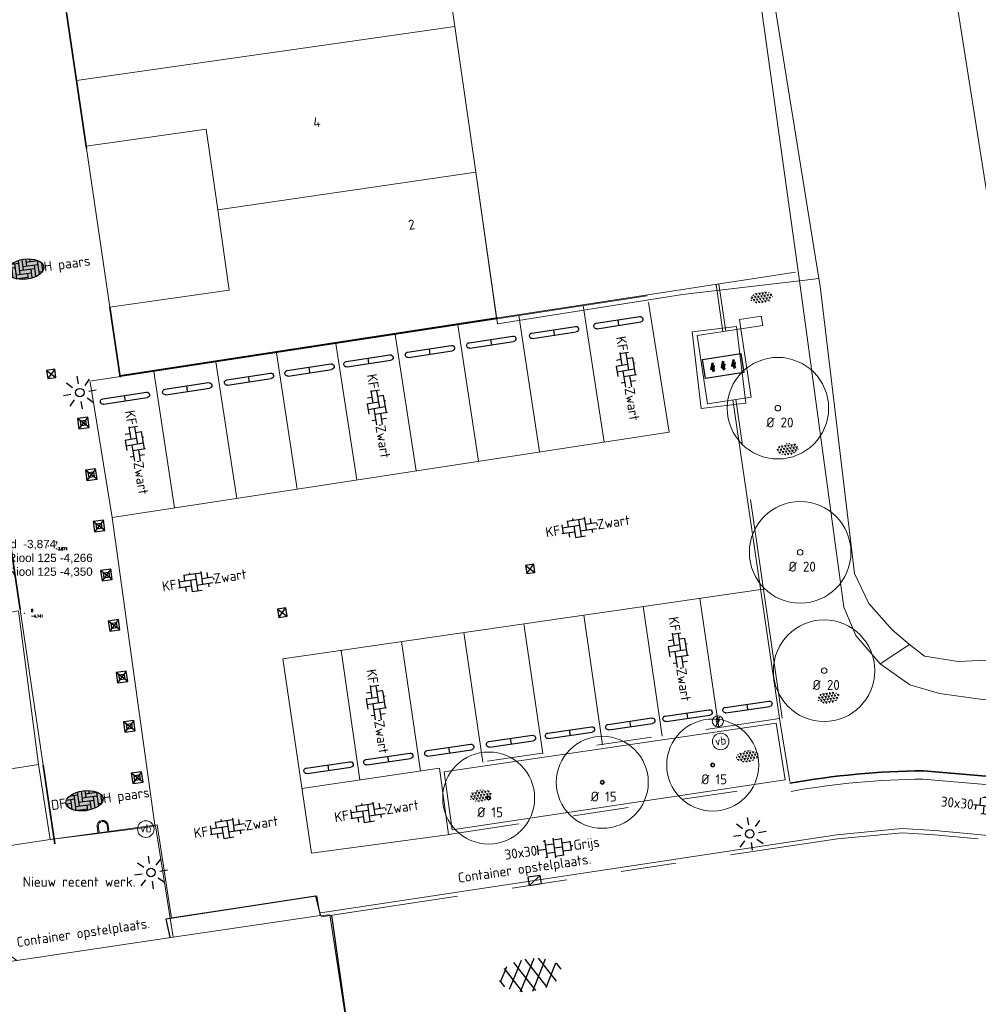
# Model space of a CAD drawing. Header units: metres. Extents: x 102746 to 103541, y 468531 to 469408.
# Tile 65 of 87: x 103076 to 103111, y 469035 to 469071. Entities that reach past the tile are written whole.
import ezdxf
from ezdxf.enums import TextEntityAlignment as Align

# ---------------------------------------------------------------- set-up
doc = ezdxf.new("R2010")
doc.units = ezdxf.units.M
doc.linetypes.add('VH-OPSLUITBAND_100X200', pattern=[16, 8, -2, 4, -2])
doc.linetypes.add('VH-TROTTOIRBAND_130-150', pattern=[15, 5, -2, 2, -2, 2, -2])
doc.layers.get('0').update_dxf_attribs({"lineweight": 25})
for name, color, linetype, lineweight in [('B-RO-GR-BOOM-G', 90, 'Continuous', 13), ('B-RO-GR-BOOM_BOOM-S', 90, 'Continuous', 25), ('B-RO-GR-SIERPLANTSOEN-S', 90, 'Continuous', 25), ('B-RO-IE-MEUBILAIR_WEGMEUBILAIR-S', 7, 'Continuous', 25), ('B-RO-IE-TERREINAFSCHEIDING_KUNSTMATIG_SCHUTTING-G', 90, 'IE-TERREINAFSCHEIDING-KUNSTMATIG-DICHT', 18), ('B-RO-OG-BEBOUWING-G', 7, 'Continuous', 35), ('B-RO-OG-BEBOUWING_LAGE TRAFO-S', 7, 'Continuous', 25), ('B-RO-OG-BEBOUWING_TRAFOHUISJE-G', 7, 'Continuous', 18), ('B-RO-OG-BGT-G', 253, 'Continuous', 13), ('B-RO-RI-HWA_KOLK-S', 150, 'Continuous', 25), ('B-RO-VH-KANTOPSLUITING_ACHTERKANTBAND-G', 253, 'Continuous', 18), ('B-RO-VH-KANTOPSLUITING_OPSLUITBAND_100X200-G', 150, 'VH-OPSLUITBAND_100X200', 18), ('B-RO-VH-KANTOPSLUITING_TROTTOIRBAND_130 150-G', 84, 'VH-TROTTOIRBAND_130-150', 18), ('B-RO-VH-VERHARDING-G', 252, 'Continuous', 18), ('B-RO-VH-VERHARDING_ASFALT-S', 253, 'Continuous', 25), ('B-RO-VH-VERHARDING_BETONSTRAATSTEEN-S', 252, 'Continuous', 25), ('B-RO-VH-VERHARDING_TEGEL_BETON-S', 252, 'Continuous', 25), ('CALQUE_PTTOPO_ALT', 7, 'Continuous', 0), ('CALQUE_PTTOPO_MAT', 7, 'Continuous', 0), ('PTTOPO', 7, 'Continuous', 0), ('X-XX-AL-T18', 7, 'Continuous', 18)]:
    doc.layers.add(name, color=color, linetype=linetype, lineweight=lineweight)
doc.layers.add('INRIT', color=1, linetype='Continuous')
doc.layers.add('OUD_NAAR_NIEUW_SCHEIDING', color=1, linetype='Continuous')
doc.layers.add('R-RO-VH-VERHARDING_TEGEL_BETON_NOKKEN-G', color=7, linetype='Continuous', lineweight=35, true_color=0x30c200)
doc.styles.add('ARIAL', font='arial.ttf')
doc.styles.add('NLCS-ISO', font='txt')
doc.styles.add('NLCS-ISO-M200-T18', font='txt', dxfattribs={"height": 0.36})
doc.styles.add('Style-STANDARD', font='STANDARD.shx')
doc.linetypes.add('IE-TERREINAFSCHEIDING-KUNSTMATIG-DICHT', pattern='A,8,-1,[82,NLCS.shx,S=0.75,R=90,X=0,Y=0],-1', length=10)

# ---------------------------------------------------------------- blocks, each defined once
blk = doc.blocks.new('SVH-ASFALT-SO')
at = {"ltscale": 0.1}
for p, q in [((-1.90966580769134, 0.6923617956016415), (0.9476199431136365, 5.64132588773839)), ((2.754090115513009, -0.2170218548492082), (-0.4687746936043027, 5.365143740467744)), ((0, 0), (3.267551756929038, 5.659565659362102)), ((4.867727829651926, 0.1220502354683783), (1.647185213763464, 5.700193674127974)), ((6.701218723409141, 0.946350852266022), (4.043291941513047, 5.550015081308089)), ((-3.363759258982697, 2.173798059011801), (-1.827884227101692, 4.834011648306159)), ((0.3610377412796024, -0.07213355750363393), (-2.305319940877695, 4.546133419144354)), ((2.175571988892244, -0.2317987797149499), (5.321577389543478, 5.217242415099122)), ((4.656575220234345, 0.06542487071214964), (7.070171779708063, 4.245896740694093)), ((7.827971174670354, 2.994758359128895), (7.146137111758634, 4.175729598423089)), ((-2.71961448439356, 1.263712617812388), (-3.454265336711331, 2.536165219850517))]:
    blk.add_line(p, q, dxfattribs=at)
at = {"style": 'NLCS-ISO'}
blk.add_attdef('KLEUR', text='', height=1.8, dxfattribs=at).set_placement((9.485913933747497, 2.74105960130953), align=Align.MIDDLE_LEFT)
at = {"style": 'NLCS-ISO', "flags": 1}
blk.add_attdef('FUNCTIE', text='', height=1.8, dxfattribs=at).set_placement((0.1159930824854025, -3.584775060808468), align=Align.MIDDLE_CENTER)
blk = doc.blocks.new('SVH-TEGEL_300X300_DUN_LINT_KL-SO')
for p, q in [((3.325515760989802e-16, 1.810386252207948), (2.755364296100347e-16, 1.499999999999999)), ((-2.25, 1.355676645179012), (-2.25, -6.969183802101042e-16)), ((-1.900843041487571, 1.499999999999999), (1.90084304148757, 1.499999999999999)), ((-1.5, 1.624087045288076), (-1.5, 1.499999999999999)), ((-0.7499999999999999, 1.5), (-0.7500000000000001, 1.377682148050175e-16)), ((0, 0), (-2.755364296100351e-16, -1.500000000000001)), ((0.7500000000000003, 1.499999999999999), (0.7500000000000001, -1.247991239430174e-15)), ((1.5, 1.624087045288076), (1.5, 1.499999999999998)), ((2.25, 1.355676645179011), (2.25, -4.133046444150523e-16)), ((-3.39489953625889, -4.866106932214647e-16), (3.39489953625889, -1.733835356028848e-15)), ((-3, -3.055132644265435e-15), (-3.000000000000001, -0.8474312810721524)), ((-1.900843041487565, -1.500000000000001), (1.900843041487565, -1.500000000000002)), ((-1.5, -8.346865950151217e-16), (-1.5, -1.500000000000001)), ((-0.7500000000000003, -1.499999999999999), (-0.7500000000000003, -1.765655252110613)), ((0.7499999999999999, -1.500000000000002), (0.7499999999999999, -1.765655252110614)), ((1.5, -2.495982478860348e-15), (1.5, -1.500000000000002)), ((2.999999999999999, -2.495982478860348e-15), (2.999999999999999, -0.8474312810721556))]:
    blk.add_line(p, q)
at = {"style": 'NLCS-ISO'}
blk.add_attdef('FORMAAT', text='', height=1.8, dxfattribs=at).set_placement((-3.39489953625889, -4.866106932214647e-16), align=Align.MIDDLE_RIGHT)
blk.add_attdef('KLEUR', text='', height=1.8, dxfattribs=at).set_placement((3.39489953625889, -1.733835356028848e-15), align=Align.MIDDLE_LEFT)
at = {"style": 'NLCS-ISO', "flags": 1}
blk.add_attdef('FUNCTIE', text='', height=1.8, dxfattribs=at).set_placement((0.1159930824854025, -3.584775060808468), align=Align.MIDDLE_CENTER)
blk = doc.blocks.new('SIE-WEG_PAAL_KUNSTSTOF')
for p, q in [((-0.1875, 0.1875000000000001), (0.1875, -0.1875000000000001)), ((0.1875, 0.1875000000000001), (-0.1875, -0.1875000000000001))]:
    blk.add_line(p, q)
at = {"flags": 128}
for points in [[(-0.1875, -0.1875000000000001), (0.1875, -0.1875000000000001), (0.1875, 0.1875000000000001), (-0.1875, 0.1875000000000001)], [(-0.09374999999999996, 0.09375000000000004), (0.09421698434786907, 0.09375000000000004), (0.09421698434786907, -0.09421583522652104), (-0.09374999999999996, -0.09421583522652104)]]:
    blk.add_lwpolyline(points, close=True, dxfattribs=at)
blk = doc.blocks.new('B-SIE-WEG_LICHTMAST_SPOT-SO')
for p, q in [((-2.121320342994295, 2.121320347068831), (-1.148881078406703, 1.148881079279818)), ((-8.731149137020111e-10, 1.624763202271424), (-2.91038304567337e-10, 3.000000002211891)), ((1.148881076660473, 1.148881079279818), (2.121320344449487, 2.121320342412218)), ((-3.000000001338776, 4.656612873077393e-09), (-1.624763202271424, 2.328306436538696e-09)), ((-2.121320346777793, -2.121320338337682), (-1.148881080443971, -1.148881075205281)), ((-3.783497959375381e-09, -2.999999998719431), (-2.91038304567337e-09, -1.624763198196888)), ((1.148881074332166, -1.148881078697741), (2.12132034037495, -2.121320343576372)), ((1.624763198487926, -1.746229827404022e-09), (2.99999999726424, -1.164153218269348e-09))]:
    blk.add_line(p, q)
blk.add_circle((0, 0), 0.7698654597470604)
at = {"style": 'NLCS-ISO'}
blk.add_attdef('TYPE', text='', height=1.8, dxfattribs=at).set_placement((-2.91038304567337e-10, 3.000000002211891), align=Align.BOTTOM_CENTER)
blk = doc.blocks.new('B-SRI-KOLK_STRAAT_300X300-SO')
for p, q in [((-0.7500000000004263, 2.842170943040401e-13), (0.7499999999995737, 1.500000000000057)), ((0.7499999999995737, 2.842170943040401e-13), (-0.7500000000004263, 1.500000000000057))]:
    blk.add_line(p, q)
at = {"flags": 128}
blk.add_lwpolyline([(-0.7500000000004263, 2.842170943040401e-13), (0.7499999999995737, 2.842170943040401e-13), (0.7499999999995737, 1.500000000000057), (-0.7500000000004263, 1.500000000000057)], close=True, dxfattribs=at)
blk = doc.blocks.new('SIE-WEG_PARKEERMAATREGEL_STOOTBAND_200X200X900_DUBBEL')
for p, q in [((0.7999999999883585, 0.1000000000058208), (-0.8000000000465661, 0.1000000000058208)), ((0, -0.1000000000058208), (0, 0.1000000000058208)), ((0.7999999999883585, -0.1000000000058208), (-0.7999999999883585, -0.1000000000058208))]:
    blk.add_line(p, q)
for centre, start, end in [((-0.7999999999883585, 2.91038304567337e-11), 89.99999999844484, 269.9999999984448), ((0.8000000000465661, -8.731149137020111e-11), 269.9999999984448, 90.00000001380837)]:
    blk.add_arc(centre, 0.1, start, end)
blk = doc.blocks.new('SVH-BSS_KEIFORMAAT_ELLEBOOG_KL-SO')
for p, q in [((-2.921609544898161, 0.9167434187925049), (-2.921609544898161, -0.6644585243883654)), ((-2.921609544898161, 0.3855414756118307), (0.2283904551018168, 0.3855414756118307)), ((-1.871609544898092, 1.501752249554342), (-1.871609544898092, 0.3855414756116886)), ((-1.871609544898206, 1.435541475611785), (1.278390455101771, 1.435541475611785)), ((-0.8216095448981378, 1.746491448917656), (-0.8216095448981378, 1.435541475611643)), ((-0.8216095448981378, 0.385541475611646), (-0.8216095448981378, -1.746491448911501)), ((0.2283904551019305, 1.435541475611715), (0.2283904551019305, -1.714458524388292)), ((1.278390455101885, 1.667504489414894), (1.278390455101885, -0.664458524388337)), ((1.278390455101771, 0.3855414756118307), (3.316110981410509, 0.3855414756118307)), ((2.32839045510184, 1.309937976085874), (2.32839045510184, 0.3855414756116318)), ((3.378390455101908, 0.1772992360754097), (3.378390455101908, -0.1772992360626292)), ((-3.155125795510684, -0.6644585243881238), (-0.8216095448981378, -0.6644585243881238)), ((-1.871609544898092, -0.6644585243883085), (-1.871609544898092, -1.501752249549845)), ((-0.8216095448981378, -1.714458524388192), (1.034122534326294, -1.714458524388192)), ((0.2283904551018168, -0.6644585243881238), (3.155125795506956, -0.6644585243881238)), ((2.32839045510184, -0.6644585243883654), (2.32839045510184, -1.30993797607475))]:
    blk.add_line(p, q)
at = {"style": 'NLCS-ISO'}
blk.add_attdef('FORMAAT', text='', height=1.8, dxfattribs=at).set_placement((-3.39489953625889, -4.365574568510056e-15), align=Align.MIDDLE_RIGHT)
blk.add_attdef('KLEUR', text='', height=1.8, dxfattribs=at).set_placement((3.39489953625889, 3.637978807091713e-16), align=Align.MIDDLE_LEFT)
at = {"style": 'NLCS-ISO', "flags": 1}
blk.add_attdef('FUNCTIE', text='', height=1.8, dxfattribs=at).set_placement((0.1159930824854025, -3.584775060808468), align=Align.MIDDLE_CENTER)
blk = doc.blocks.new('SGR-SIERPLANTSOEN-SO')
at = {"ltscale": 0.1}
h = blk.add_hatch(dxfattribs=at)
h.set_pattern_fill('GR-SIERPLANTSOEN', color=256, scale=0.1, style=0, pattern_type=2)
h.set_pattern_definition([(30, (-2.066961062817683, -1.090504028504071), (0.2886752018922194, 0.4999998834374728), [0.2, -0.8]), (90, (-1.980358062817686, -1.140504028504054), (-0.288675, 0.5), [0.2, -0.8]), (150, (-1.893755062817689, -1.090504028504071), (-0.5773502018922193, 1.165625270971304e-07), [0.2, -0.8])])
edge = h.paths.add_edge_path()
edge.add_ellipse((0, 0), major_axis=(1.980358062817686, 0), ratio=0.5254120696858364, start_angle=0, end_angle=360, ccw=False)
at = {"ltscale": 0.1, "style": 'NLCS-ISO'}
blk.add_attdef('TYPE', text='', height=0.5, dxfattribs=at).set_placement((3.470943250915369, -0.01606055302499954), align=Align.MIDDLE_CENTER)
blk = doc.blocks.new('SIE-WEG_PAAL_LAADPAAL-SO')
at = {"color": 0, "linetype": 'ByBlock', "lineweight": 18}
blk.add_lwpolyline([(-0.07380140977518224, 0.6925744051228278), (-0.3195665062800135, 0.001578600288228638), (-0.1375285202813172, 0.001578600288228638), (-0.4072095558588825, -0.6925744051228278), (0.3245135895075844, 0.1520621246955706), (0.0574092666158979, 0.1520621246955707), (0.4072095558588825, 0.6925744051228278)], close=True, dxfattribs=at)
blk.add_circle((0, 0), 1, dxfattribs=at)
blk = doc.blocks.new('SIE-WEG_PAAL_VERKEERSBORD-SO')
at = {"color": 0, "linetype": 'ByBlock', "lineweight": 18}
blk.add_circle((0, 0), 1.5, dxfattribs=at)
at = {"color": 0, "linetype": 'ByBlock', "lineweight": 18, "style": 'NLCS-ISO'}
blk.add_text('vb', height=1.5, dxfattribs=at).set_placement((0, 0.1317113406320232), align=Align.MIDDLE_CENTER)
blk = doc.blocks.new('B-SRI-KOLK_TROTTOIR-SO')
blk.add_line((-1.124999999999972, 0), (1.124999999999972, 1.499999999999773))
at = {"flags": 128}
blk.add_lwpolyline([(-1.124999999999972, 0), (1.124999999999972, 0), (1.124999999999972, 1.499999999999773), (-1.124999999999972, 1.499999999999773)], close=True, dxfattribs=at)
blk = doc.blocks.new('SIE-WEG_PARKEERBEUGEL-SO')
at = {"color": 0, "linetype": 'ByBlock', "lineweight": 18}
blk.add_lwpolyline([(-1, -1), (-0.8000000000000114, -1), (-0.8000000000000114, 0, -1), (0.8000000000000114, 0), (0.8000000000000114, -1), (1, -1), (1, 0, 1), (-1, 0)], format="xyb", close=True, dxfattribs=at)
blk = doc.blocks.new('SVH-TEGEL_300X300_DUN_HALFST_KL-SO')
for p, q in [((1.110223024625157e-15, -1.78372119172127), (1.110223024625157e-15, 1.78372119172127)), ((-3.08021532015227, 0.7500000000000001), (-2.999999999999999, 0.7500000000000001)), ((-2.999999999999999, -0.8349495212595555), (-2.999999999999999, 0.834949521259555)), ((-2.999999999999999, 0), (-1.499999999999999, 0)), ((-1.83708385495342, 1.5), (-1.499999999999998, 1.5)), ((-1.499999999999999, -1.600165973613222), (-1.499999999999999, 1.600165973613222)), ((-1.499999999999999, 0.7500000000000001), (1.110223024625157e-15, 0.7500000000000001)), ((2.220446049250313e-15, 1.5), (1.500000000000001, 1.5)), ((0, 0), (1.500000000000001, 0)), ((1.500000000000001, -1.600165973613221), (1.500000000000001, 1.600165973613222)), ((1.500000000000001, 0.7500000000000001), (3, 0.7500000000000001)), ((3, -0.8349495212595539), (3, 0.8349495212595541)), ((3, 0), (3.39489953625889, 0)), ((-3.08021532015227, -0.7500000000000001), (-3, -0.7500000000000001)), ((-1.837083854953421, -1.5), (-1.499999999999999, -1.5)), ((-1.5, -0.7500000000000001), (0, -0.7500000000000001)), ((1.110223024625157e-15, -1.5), (1.500000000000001, -1.5)), ((1.499999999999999, -0.7500000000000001), (3, -0.7500000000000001))]:
    blk.add_line(p, q)
at = {"style": 'NLCS-ISO'}
blk.add_attdef('FORMAAT', text='', height=1.8, dxfattribs=at).set_placement((-3.18021532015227, -2.887924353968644e-16), align=Align.MIDDLE_RIGHT)
blk.add_attdef('KLEUR', text='', height=1.8, dxfattribs=at).set_placement((3.49489953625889, -6.891423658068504e-16), align=Align.MIDDLE_LEFT)
at = {"style": 'NLCS-ISO', "flags": 1}
blk.add_attdef('FUNCTIE', text='', height=1.8, dxfattribs=at).set_placement((0.1159930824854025, -3.584775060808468), align=Align.MIDDLE_CENTER)
blk = doc.blocks.new('SGR-BOOM 15')
at = {"layer": 'B-RO-GR-BOOM-G'}
for centre, radius in [((0.0006134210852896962, -0.0002409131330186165), 1.666349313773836), ((0.0006134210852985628, -0.0002409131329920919), 0.075), ((0.0006134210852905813, -0.0002409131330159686), 0.05)]:
    blk.add_circle(centre, radius, dxfattribs=at)
at = {"layer": 'X-XX-AL-T18', "insert": (-0.4167809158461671, -0.3367894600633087), "char_height": 0.36, "attachment_point": 1, "style": 'NLCS-ISO-M200-T18'}
blk.add_mtext_dynamic_manual_height_columns('%%C 15', width=1.833884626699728, gutter_width=1.8, heights=[0], dxfattribs=at)
blk = doc.blocks.new('SVH-BSS_DIKFORMAAT_ELLEBOOG_KL-SO')
h = blk.add_hatch(color=254)
edge = h.paths.add_edge_path()
edge.add_ellipse((1.091609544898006, 0.1244585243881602), major_axis=(3.39489953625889, 0), ratio=0.5332665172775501, start_angle=0, end_angle=360)
for p, q in [((1.13686837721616e-13, 1.8387035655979), (1.13686837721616e-13, -0.6900000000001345)), ((0.6900000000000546, 1.922132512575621), (0.6900000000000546, -1.936367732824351e-13)), ((1.380000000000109, 1.928300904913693), (1.380000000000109, 0.6899999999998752)), ((2.07000000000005, 1.858033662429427), (2.07000000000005, 1.379999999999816)), ((-2.295258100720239, 0), (-1.379999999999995, 0)), ((-2.133391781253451, 0.6899999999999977), (-0.6900000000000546, 0.6899999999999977)), ((-1.379999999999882, 0.6899999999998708), (-1.379999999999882, -1.116631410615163)), ((-1.35419862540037, 1.379999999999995), (0, 1.379999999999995)), ((-0.6899999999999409, 1.379999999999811), (-0.6899999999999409, -1.38000000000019)), ((0, 0), (2.759999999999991, 0)), ((0.6899999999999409, 0.6899999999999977), (3.449999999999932, 0.6899999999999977)), ((1.379999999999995, 1.379999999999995), (3.53741771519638, 1.379999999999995)), ((2.760000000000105, 0.6899999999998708), (2.760000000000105, -1.452227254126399)), ((3.450000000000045, 1.379999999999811), (3.450000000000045, -1.177775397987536)), ((4.1400000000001, 0.9212697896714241), (4.1400000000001, -0.6900000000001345)), ((4.139999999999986, 0), (4.478477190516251, 0)), ((-2.069999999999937, -1.838806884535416e-13), (-2.069999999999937, -0.5350625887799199)), ((-0.7968022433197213, -1.379999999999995), (1.379999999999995, -1.379999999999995)), ((-0.6899999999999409, -0.6899999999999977), (2.07000000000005, -0.6899999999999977)), ((0.6900000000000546, -1.380000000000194), (0.6900000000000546, -1.673215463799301)), ((1.380000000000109, -0.6900000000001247), (1.380000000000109, -1.679383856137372)), ((2.07000000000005, -1.838806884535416e-13), (2.07000000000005, -1.609116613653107)), ((2.759999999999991, -1.379999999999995), (2.980021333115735, -1.379999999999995)), ((3.450000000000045, -0.6899999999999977), (4.123555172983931, -0.6899999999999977))]:
    blk.add_line(p, q)
blk.add_ellipse((1.091609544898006, 0.1244585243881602), major_axis=(3.39489953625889, 0), ratio=0.5332665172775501)
at = {"style": 'NLCS-ISO'}
blk.add_attdef('FORMAAT', text='', height=1.8, dxfattribs=at).set_placement((-2.303289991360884, 0.1244585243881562), align=Align.MIDDLE_RIGHT)
blk.add_attdef('KLEUR', text='', height=1.8, dxfattribs=at).set_placement((4.486509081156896, 0.1244585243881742), align=Align.MIDDLE_LEFT)
at = {"style": 'NLCS-ISO', "flags": 1}
blk.add_attdef('FUNCTIE', text='', height=1.8, dxfattribs=at).set_placement((0.1159930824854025, -3.584775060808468), align=Align.MIDDLE_CENTER)
blk = doc.blocks.new('SRO-BEBOUWING_TRAFO_LAGE-SO')
h = blk.add_hatch(color=256)
edge = h.paths.add_edge_path()
edge.add_line((1.525674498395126, -0.9098607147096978), (1.138961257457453, -2.021597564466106))
edge.add_line((1.138961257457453, -2.021597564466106), (1.620379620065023, -1.820538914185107))
edge.add_line((1.620379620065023, -1.820538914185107), (1.529620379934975, -2.202944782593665))
edge.add_line((1.529620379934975, -2.202944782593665), (1.391508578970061, -2.108328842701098))
edge.add_line((1.391508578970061, -2.108328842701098), (1.517781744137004, -2.51438869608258))
edge.add_line((1.517781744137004, -2.51438869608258), (1.8613728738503, -2.263839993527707))
edge.add_line((1.8613728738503, -2.263839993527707), (1.694084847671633, -2.257377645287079))
edge.add_line((1.694084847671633, -2.257377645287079), (1.951847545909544, -1.469671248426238))
edge.add_line((1.951847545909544, -1.469671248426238), (1.49805233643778, -1.662845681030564))
edge.add_line((1.49805233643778, -1.662845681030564), (1.837412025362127, -1.012361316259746))
edge.add_arc((1.75920516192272, -0.724916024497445), 0.2978944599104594, 218.3774756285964, 285.22036225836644, ccw=False)
h = blk.add_hatch(color=256)
edge = h.paths.add_edge_path()
edge.add_line((3.450674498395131, -0.9098607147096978), (3.06396125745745, -2.021597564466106))
edge.add_line((3.06396125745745, -2.021597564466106), (3.54537962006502, -1.820538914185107))
edge.add_line((3.54537962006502, -1.820538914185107), (3.45462037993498, -2.202944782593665))
edge.add_line((3.45462037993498, -2.202944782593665), (3.316508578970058, -2.108328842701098))
edge.add_line((3.316508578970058, -2.108328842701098), (3.442781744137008, -2.51438869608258))
edge.add_line((3.442781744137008, -2.51438869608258), (3.786372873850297, -2.263839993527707))
edge.add_line((3.786372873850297, -2.263839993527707), (3.61908484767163, -2.257377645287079))
edge.add_line((3.61908484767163, -2.257377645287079), (3.876847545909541, -1.469671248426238))
edge.add_line((3.876847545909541, -1.469671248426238), (3.423052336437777, -1.662845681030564))
edge.add_line((3.423052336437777, -1.662845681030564), (3.762412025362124, -1.012361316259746))
edge.add_arc((3.684205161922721, -0.7249160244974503), 0.2978944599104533, 218.377475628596, 285.220362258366, ccw=False)
h = blk.add_hatch(color=256)
edge = h.paths.add_edge_path()
edge.add_line((5.375674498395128, -0.9098607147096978), (4.988961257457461, -2.021597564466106))
edge.add_line((4.988961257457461, -2.021597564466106), (5.470379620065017, -1.820538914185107))
edge.add_line((5.470379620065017, -1.820538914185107), (5.379620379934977, -2.202944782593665))
edge.add_line((5.379620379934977, -2.202944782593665), (5.24150857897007, -2.108328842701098))
edge.add_line((5.24150857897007, -2.108328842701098), (5.367781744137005, -2.51438869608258))
edge.add_line((5.367781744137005, -2.51438869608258), (5.711372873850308, -2.263839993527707))
edge.add_line((5.711372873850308, -2.263839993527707), (5.544084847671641, -2.257377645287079))
edge.add_line((5.544084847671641, -2.257377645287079), (5.801847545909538, -1.469671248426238))
edge.add_line((5.801847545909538, -1.469671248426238), (5.348052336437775, -1.662845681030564))
edge.add_line((5.348052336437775, -1.662845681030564), (5.687412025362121, -1.012361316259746))
edge.add_arc((5.609205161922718, -0.7249160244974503), 0.2978944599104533, 218.377475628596, 285.220362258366, ccw=False)
at = {"color": 0, "linetype": 'ByBlock', "flags": 128}
blk.add_lwpolyline([(0, 0), (7, 0), (7, -3.5), (0, -3.5), (0, 0)], dxfattribs=at)
at = {"flags": 128}
for points in [[(1.525674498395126, -0.9098607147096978), (1.138961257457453, -2.021597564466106), (1.620379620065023, -1.820538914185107), (1.529620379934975, -2.202944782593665), (1.391508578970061, -2.108328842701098), (1.517781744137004, -2.51438869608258), (1.8613728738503, -2.263839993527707), (1.694084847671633, -2.257377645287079), (1.951847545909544, -1.469671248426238), (1.49805233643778, -1.662845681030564), (1.837412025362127, -1.012361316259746, -0.3002183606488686)], [(3.450674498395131, -0.9098607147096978), (3.06396125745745, -2.021597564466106), (3.54537962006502, -1.820538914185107), (3.45462037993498, -2.202944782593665), (3.316508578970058, -2.108328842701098), (3.442781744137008, -2.51438869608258), (3.786372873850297, -2.263839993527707), (3.61908484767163, -2.257377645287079), (3.876847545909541, -1.469671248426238), (3.423052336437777, -1.662845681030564), (3.762412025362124, -1.012361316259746, -0.3002183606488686)], [(5.375674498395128, -0.9098607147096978), (4.988961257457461, -2.021597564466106), (5.470379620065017, -1.820538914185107), (5.379620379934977, -2.202944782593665), (5.24150857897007, -2.108328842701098), (5.367781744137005, -2.51438869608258), (5.711372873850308, -2.263839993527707), (5.544084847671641, -2.257377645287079), (5.801847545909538, -1.469671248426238), (5.348052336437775, -1.662845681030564), (5.687412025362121, -1.012361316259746, -0.3002183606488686)]]:
    blk.add_lwpolyline(points, format="xyb", close=True, dxfattribs=at)
blk = doc.blocks.new('SGR-BOOM 20')
at = {"layer": 'B-RO-GR-BOOM-G'}
for centre, radius in [((0.0006134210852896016, -0.0002409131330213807), 1.839998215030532), ((0.0006134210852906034, -0.0002409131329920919), 0.1)]:
    blk.add_circle(centre, radius, dxfattribs=at)
at = {"layer": 'X-XX-AL-T18', "insert": (-0.416780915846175, -0.3367894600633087), "char_height": 0.36, "attachment_point": 1, "style": 'NLCS-ISO-M200-T18'}
blk.add_mtext_dynamic_manual_height_columns('%%C 20', width=1.833884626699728, gutter_width=1.8, heights=[0], dxfattribs=at)
blk = doc.blocks.new('PTTOPO')
at = {"layer": 'PTTOPO'}
blk.add_point((0, 0), dxfattribs=at)
at = {"layer": 'CALQUE_PTTOPO_ALT', "style": 'Style-STANDARD', "width": 0.8}
blk.add_attdef('ALT', text='', height=0.09999999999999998, dxfattribs=at).set_placement((0.25, -0.1), align=Align.MIDDLE_LEFT)
at = {"layer": 'CALQUE_PTTOPO_MAT', "style": 'Style-STANDARD', "width": 0.8}
blk.add_attdef('MAT', text='', height=0.09999999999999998, dxfattribs=at).set_placement((0.25, 0.1), align=Align.MIDDLE_LEFT)

msp = doc.modelspace()

# ---------------------------------------------------------------- linework, layer by layer
at = {"layer": 'B-RO-IE-TERREINAFSCHEIDING_KUNSTMATIG_SCHUTTING-G', "flags": 128}
msp.add_lwpolyline([(103104.5450072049, 469061.8752387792), (103093.7597186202, 469060.222213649)], dxfattribs=at)
at = {"layer": 'B-RO-OG-BEBOUWING-G', "linetype": 'Continuous'}
for points, elevation in [([(103078.1237817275, 469071.2691374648), (103078.8474402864, 469066.3628356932)], -3.86459021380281), ([(103079.6955434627, 469060.6128171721), (103080.069375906, 469058.078286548)], -3.86459021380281), ([(103076.4430139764, 469049.6563913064), (103075.7006485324, 469054.6370802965)], -3.79733172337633), ([(103077.699917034, 469041.16439886), (103077.2760612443, 469044.0151112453)], -3.79733172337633)]:
    msp.add_lwpolyline(points, dxfattribs=dict(at, elevation=elevation))
at = {"layer": 'B-RO-OG-BEBOUWING-G', "flags": 128}
msp.add_lwpolyline([(103093.7598859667, 469060.2222392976), (103080.0626236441, 469058.1229056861)], dxfattribs=at)
at = {"layer": 'B-RO-OG-BEBOUWING_TRAFOHUISJE-G', "elevation": -3.67629832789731, "flags": 128}
for points in [[(103102.5124480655, 469060.1675624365), (103103.3033356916, 469060.2879649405), (103103.3560117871, 469059.9419516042), (103102.565124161, 469059.8215491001)], [(103101.3508668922, 469057.113121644), (103100.9825806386, 469059.5858458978), (103102.565124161, 469059.8215491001), (103102.9334104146, 469057.3488248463)]]:
    msp.add_lwpolyline(points, close=True, dxfattribs=at)
at = {"layer": 'B-RO-OG-BGT-G', "color": 252, "flags": 128}
for points in [[(103103.251, 469110.981), (103103.127, 469106.252), (103102.843, 469105.117), (103101.722, 469103.635), (103100.728, 469102.406), (103100.049, 469101.287), (103099.67, 469100.514), (103099.543, 469099.363), (103099.554, 469099.281), (103100.782, 469090.215), (103105.384, 469061.653), (103105.43, 469061.368), (103106.684, 469050.959), (103107.203, 469049.871), (103108.039, 469048.924), (103108.669, 469048.387), (103109.221, 469047.961), (103110.435, 469047.771), (103113.21, 469047.911)], [(103111.519, 469064.439), (103108.191, 469085.558), (103107.232, 469099.881), (103107.232, 469099.881), (103107.5544802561, 469100.80125)], [(103113.5076903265, 469060.7715112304), (103115.628, 469048.869), (103115.611, 469047.544), (103115.2, 469046.914), (103114.285, 469046.41), (103112.976, 469046.284), (103111.321, 469046.396), (103109.76, 469046.618), (103108.687, 469046.934), (103107.615, 469047.692)], [(103025.936, 469031.507), (103074.065, 469038.598), (103076.33, 469036.945), (103081.992, 469037.784), (103081.35, 469041.818), (103081.006, 469041.761), (103077.53, 469041.33), (103075.22, 469040.972), (103073.034, 469040.677), (103063.794, 469039.26), (103063.786, 469039.311), (103050.706, 469037.433), (103050.681, 469037.429), (103048.771, 469037.245), (103044.958, 469036.632), (103036.365, 469035.411), (103033.395, 469034.989)], [(103087.3135775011, 469038.5715458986), (103086.668, 469038.476), (103081.992, 469037.784), (103076.33, 469036.945), (103073.983, 469036.598), (103026.191, 469029.623), (103023.233, 469029.191), (103023.082, 469029.171), (103023.899, 469023.574), (103024.442, 469023.637), (103046.755, 469026.93), (103081.431, 469032.048), (103081.731, 469032.001), (103082.017, 469031.879), (103083.74, 469030.614), (103084.019, 469030.484), (103084.193, 469030.446), (103084.5229115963, 469030.4046616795)]]:
    msp.add_lwpolyline(points, dxfattribs=at)
for points in [[(103108.23, 469099.952), (103107.232, 469099.881), (103108.191, 469085.558), (103111.519, 469064.439), (103112.242, 469060.57), (103113.506, 469060.781), (103111.748, 469070.65), (103109.094, 469086.233)], [(103104.682, 469061.57), (103100.69, 469090.194), (103099.293, 469097.942), (103099.143, 469099.223), (103091.162, 469098.103), (103089.44, 469097.862), (103088.344, 469097.708), (103089.121, 469092.28), (103089.9, 469086.837), (103090.653, 469081.573), (103092.416, 469081.787), (103093.254, 469075.907), (103091.496, 469075.684), (103092.198, 469070.784), (103092.953, 469065.507), (103093.74, 469060.007), (103100.45, 469061.067)], [(103100.69, 469090.194), (103104.682, 469061.57), (103105.384, 469061.653), (103100.782, 469090.215), (103099.554, 469099.281), (103099.143, 469099.223), (103099.293, 469097.942)], [(103078.483896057, 469068.8276136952), (103092.198, 469070.784), (103091.496, 469075.684), (103091.42, 469076.213), (103081.995, 469074.865), (103082.4, 469072.034), (103078.1015392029, 469071.4199386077)], [(103092.198, 469070.784), (103078.48405281, 469068.8265509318), (103078.83575807, 469066.4420394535), (103083.187, 469067.065), (103083.606, 469064.134), (103092.953, 469065.507)], [(103079.6955434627, 469060.6128171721), (103084.022, 469061.23), (103083.606, 469064.134), (103083.187, 469067.065), (103078.83575807, 469066.4420394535)], [(103083.606, 469064.134), (103084.022, 469061.23), (103079.6958269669, 469060.6108950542), (103080.0627909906, 469058.1229313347), (103093.7082245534, 469060.2143213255), (103092.953, 469065.507)], [(103073.538, 469051.818), (103073.112, 469054.302), (103075.514, 469054.715), (103074.706, 469060.338), (103072.35, 469059.953), (103071.927, 469062.542), (103069.729, 469062.211), (103070.546, 469056.887), (103071.394, 469051.365), (103072.211, 469046.037), (103073.034, 469040.677), (103075.22, 469040.972), (103074.8, 469043.683), (103077.11, 469044.041), (103076.391, 469049.606), (103073.989, 469049.193)], [(103104.682, 469061.57), (103106.292, 469049.743), (103106.733, 469048.717), (103107.615, 469047.692), (103108.669, 469048.387), (103108.039, 469048.924), (103107.203, 469049.871), (103106.684, 469050.959), (103105.43, 469061.368), (103105.384, 469061.653)], [(103108.669, 469048.387), (103107.615, 469047.692), (103108.687, 469046.934), (103109.76, 469046.618), (103111.321, 469046.396), (103112.976, 469046.284), (103114.285, 469046.41), (103115.2, 469046.914), (103115.611, 469047.544), (103115.628, 469048.869), (103113.506, 469060.781), (103112.242, 469060.57), (103114.221, 469049.976), (103114.331, 469048.572), (103114.078, 469048.115), (103113.21, 469047.911), (103110.435, 469047.771), (103109.221, 469047.961)], [(103101.125, 469056.943), (103102.741, 469057.136), (103102.41, 469059.912), (103100.794, 469059.719)], [(103075.22, 469040.972), (103077.53, 469041.33), (103077.11, 469044.041), (103074.8, 469043.683)]]:
    msp.add_lwpolyline(points, close=True, dxfattribs=at)
at = {"layer": 'B-RO-VH-KANTOPSLUITING_ACHTERKANTBAND-G', "linetype": 'Continuous'}
for points, elevation in [([(103101.9127926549, 469059.7243911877), (103101.6625400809, 469061.4334526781)], -3.84706231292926), ([(103103.9653699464, 469045.7066300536), (103102.276541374, 469057.2509911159)], -3.84706231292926), ([(103087.330098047, 469038.668478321), (103106.043328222, 469041.499080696), (103108.401135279, 469041.718571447), (103109.5881666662, 469041.6478333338)], -3.8577442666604), ([(103118.139364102, 469040.850054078), (103109.587976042, 469041.6478511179)], -3.85508574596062)]:
    msp.add_lwpolyline(points, dxfattribs=dict(at, elevation=elevation))
at = {"layer": 'B-RO-VH-KANTOPSLUITING_ACHTERKANTBAND-G', "elevation": -3.84706231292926, "flags": 128}
msp.add_lwpolyline([(103091.8133672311, 469043.7774039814), (103092.0991007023, 469041.6765410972), (103104.1719313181, 469043.4914337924), (103103.841046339, 469045.5358303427)], close=True, dxfattribs=at)
at = {"layer": 'B-RO-VH-KANTOPSLUITING_OPSLUITBAND_100X200-G', "elevation": -3.84706231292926}
for points in [[(103102.0117375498, 469059.7388793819), (103101.7614849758, 469061.4479408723)], [(103104.0643167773, 469045.7211050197), (103102.375488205, 469057.265466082)]]:
    msp.add_lwpolyline(points, dxfattribs=at)
at = {"layer": 'B-RO-VH-KANTOPSLUITING_TROTTOIRBAND_130 150-G', "elevation": -3.84706231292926, "flags": 128}
msp.add_lwpolyline([(103091.6447215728, 469043.9043428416), (103091.970969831, 469041.505593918), (103104.3442411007, 469043.3656514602), (103103.965517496, 469045.705622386)], close=True, dxfattribs=at)
at = {"layer": 'B-RO-VH-KANTOPSLUITING_TROTTOIRBAND_130 150-G'}
for points, elevation in [([(103087.3525321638, 469038.5201654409), (103106.0615119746, 469041.3501248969), (103108.4036400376, 469041.5681560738), (103109.5792436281, 469041.498098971)], -3.8577442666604), ([(103118.1254304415, 469040.7007026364), (103109.5740423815, 469041.4984996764)], -3.85508574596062)]:
    msp.add_lwpolyline(points, dxfattribs=dict(at, elevation=elevation))
at = {"layer": 'B-RO-VH-VERHARDING-G', "flags": 128}
for points, elevation in [([(103079.6955434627, 469060.6128171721), (103078.8474402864, 469066.3628356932)], -3.86459021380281), ([(103078.9732246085, 469057.9255868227), (103099.1613636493, 469061.0197554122)], -3.91726083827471), ([(103097.6069299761, 469055.723301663), (103096.8494419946, 469060.6655897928)], -3.91726083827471), ([(103095.2680712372, 469055.3646577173), (103094.5105832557, 469060.3069458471)], -3.91726083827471), ([(103093.0587005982, 469055.0263001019), (103092.3012126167, 469059.9685882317)], -3.91726083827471), ([(103090.7943599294, 469054.6792971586), (103090.0368719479, 469059.6215852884)], -3.91726083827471), ([(103088.6435565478, 469054.3496934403), (103087.8860685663, 469059.2919815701)], -3.91726083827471), ([(103086.4864933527, 469054.0191304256), (103085.7290053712, 469058.9614185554)], -3.91726083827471), ([(103084.2917851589, 469053.6823590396), (103083.5342971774, 469058.6246471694)], -3.91726083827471), ([(103082.0428512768, 469053.3376724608), (103081.2853632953, 469058.2799605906)], -3.91726083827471), ([(103079.7852370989, 469052.992237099), (103081.3244715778, 469041.8490897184)], -3.91726083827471), ([(103101.0759159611, 469050.0617112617), (103101.7620729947, 469045.3681369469)], -3.77910234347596), ([(103077.2760612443, 469044.0151112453), (103076.4430139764, 469049.6563913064)], -3.79733172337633), ([(103099.025308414, 469049.7643393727), (103099.7114654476, 469045.0707650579)], -3.77910234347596), ([(103096.8671036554, 469049.4513641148), (103097.553260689, 469044.7577898)], -3.77910234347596), ([(103094.6948121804, 469049.1363460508), (103095.380969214, 469044.442771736)], -3.77910234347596), ([(103092.5251340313, 469048.8217069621), (103093.2112910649, 469044.1281326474)], -3.77910234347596), ([(103088.0728055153, 469048.1760459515), (103088.7589625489, 469043.4824716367)], -3.77910234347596), ([(103090.2697775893, 469048.494643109), (103090.9559346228, 469043.8010687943)], -3.77910234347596), ([(103091.6447230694, 469043.9043430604), (103086.6565289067, 469043.1751153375)], -3.84706231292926)]:
    msp.add_lwpolyline(points, dxfattribs=dict(at, elevation=elevation))
at = {"layer": 'B-RO-VH-VERHARDING-G', "linetype": 'Continuous'}
for points, elevation in [([(103099.215147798, 469060.775271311), (103099.960176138, 469056.083929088), (103079.785245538, 469052.992185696), (103078.980976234, 469057.891038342)], -3.91726083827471), ([(103092.018587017, 469041.50060784), (103087.000247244, 469040.823951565), (103085.970018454, 469047.871107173), (103103.364299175, 469050.393564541)], -3.77910234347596), ([(103081.935908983, 469038.478881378), (103081.41613667, 469041.861751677), (103077.530928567, 469041.325076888)], -3.88853918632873), ([(103081.932573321, 469038.481520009), (103087.195710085, 469039.285128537), (103087.316258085, 469038.555318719), (103087.66594578, 469038.599882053), (103088.815881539, 469031.099543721)], -3.88576408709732)]:
    msp.add_lwpolyline(points, dxfattribs=dict(at, elevation=elevation))
at = {"layer": 'B-RO-VH-VERHARDING-G', "linetype": 'Continuous', "elevation": -3.89964784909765}
msp.add_lwpolyline([(103115.2325350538, 469042.9881039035), (103109.1706329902, 469043.5147483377, 0.04158628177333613), (103104.3864959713, 469043.0686421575)], format="xyb", dxfattribs=at)
at = {"layer": 'INRIT', "linetype": 'Continuous', "elevation": -3.8443452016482}
msp.add_lwpolyline([(103087.325475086, 469038.59037841), (103087.163904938, 469039.265990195), (103081.728841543, 469038.432583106), (103081.870904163, 469037.78729209)], dxfattribs=at)
at = {"layer": 'OUD_NAAR_NIEUW_SCHEIDING', "linetype": 'Continuous', "elevation": -3.95974475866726}
msp.add_lwpolyline([(103087.725667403, 469038.567905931), (103088.788216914, 469031.079342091)], dxfattribs=at)
at = {"layer": 'R-RO-VH-VERHARDING_TEGEL_BETON_NOKKEN-G', "linetype": 'Continuous', "elevation": -3.89964784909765}
msp.add_lwpolyline([(103115.2585005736, 469043.2869781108), (103109.1822019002, 469043.8148732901, 0.04171071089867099), (103104.3339377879, 469043.3640023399, 0.04171071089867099)], format="xyb", dxfattribs=at)

# ---------------------------------------------------------------- block references
at = {"layer": 'B-RO-GR-BOOM_BOOM-S'}
for name, p in [('SGR-BOOM 20', (103103.9021599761, 469056.951636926)), ('SGR-BOOM 20', (103104.7100952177, 469051.7266232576)), ('SGR-BOOM 20', (103105.579201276, 469047.4405987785)), ('SGR-BOOM 15', (103101.541, 469044.022, -3.341)), ('SGR-BOOM 15', (103097.54, 469043.397, -3.46)), ('SGR-BOOM 15', (103093.423, 469042.827, -3.358))]:
    msp.add_blockref(name, p, dxfattribs=at)
at = {"layer": 'B-RO-GR-SIERPLANTSOEN-S', "xscale": 0.2000000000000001, "yscale": 0.2000000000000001, "zscale": 0.2000000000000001, "rotation": 8.40720500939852}
for p in [(103103.3136273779, 469060.959054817), (103104.2664807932, 469055.470337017), (103105.7383408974, 469046.4649839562), (103102.8011569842, 469044.341978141), (103093.1233731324, 469042.9155256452)]:
    msp.add_blockref('SGR-SIERPLANTSOEN-SO', p, dxfattribs=at)
at = {"layer": 'B-RO-IE-MEUBILAIR_WEGMEUBILAIR-S', "xscale": -1}
for p, rotation in [((103098.1255537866, 469060.0516585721, -3.91726083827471), 8.713724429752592), ((103095.7940354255, 469059.6943145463, -3.91726083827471), 8.713724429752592), ((103093.5174188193, 469059.3453851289, -3.91726083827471), 8.713724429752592), ((103091.2939624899, 469059.0046034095, -3.91726083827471), 8.713724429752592), ((103089.0692896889, 469058.6636352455, -3.91726083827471), 8.713724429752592), ((103086.9319667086, 469058.3360548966, -3.91726083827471), 8.713724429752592), ((103084.7405539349, 469058.0001843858, -3.91726083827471), 8.713724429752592), ((103082.4989701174, 469057.6566243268, -3.91726083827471), 8.713724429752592), ((103080.2450546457, 469057.3111742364, -3.91726083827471), 8.713724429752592), ((103100.6291427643, 469045.8131684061, -3.84706231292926), 8.25179911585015), ((103102.8001679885, 469046.1280216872, -3.84706231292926), 8.25179911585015), ((103098.5571392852, 469045.5126757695, -3.84706231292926), 8.25179911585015), ((103096.3720976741, 469045.1957897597, -3.84706231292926), 8.25179911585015), ((103094.2343698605, 469044.885765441, -3.84706231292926), 8.25179911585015), ((103091.997206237, 469044.561320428, -3.84706231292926), 8.25179911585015), ((103089.7858269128, 469044.2406147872, -3.84706231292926), 8.25179911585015), ((103087.6206838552, 469043.9266145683, -3.84706231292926), 8.25179911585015)]:
    msp.add_blockref('SIE-WEG_PARKEERMAATREGEL_STOOTBAND_200X200X900_DUBBEL', p, dxfattribs=dict(at, rotation=rotation))
at = {"layer": 'B-RO-IE-MEUBILAIR_WEGMEUBILAIR-S'}
for name, p, xscale, yscale, zscale, rotation in [('B-SIE-WEG_LICHTMAST_SPOT-SO', (103078.608, 469057.514, -3.931), 0.2, 0.2, 0.2, 9.323364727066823), ('SIE-WEG_PAAL_LAADPAAL-SO', (103101.7273000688, 469045.605996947, -3.77910234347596), 0.2000000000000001, 0.2000000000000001, 0.2000000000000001, 7.504981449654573), ('SIE-WEG_PAAL_VERKEERSBORD-SO', (103101.8310208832, 469044.8754294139), 0.2, 0.2, 0.2, 7.203199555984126), ('B-SIE-WEG_LICHTMAST_SPOT-SO', (103102.884, 469041.532, -3.826), 0.2, 0.2, 0.2, 278.6014738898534), ('SIE-WEG_PARKEERBEUGEL-SO', (103079.4347308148, 469041.81860322, -3.79232221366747), 0.2, 0.2, 0.2, 7.864659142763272), ('B-SIE-WEG_LICHTMAST_SPOT-SO', (103081.187, 469040.13, -3.821), 0.2, 0.2, 0.2, 8.735088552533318)]:
    msp.add_blockref(name, p, dxfattribs=dict(at, xscale=xscale, yscale=yscale, zscale=zscale, rotation=rotation))
at = {"layer": 'B-RO-IE-MEUBILAIR_WEGMEUBILAIR-S', "rotation": 277.9496875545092}
for p in [(103078.7379627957, 469056.4170280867, -3.883), (103079.021939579, 469054.5436268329, -3.883), (103079.3044430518, 469052.6799450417, -3.883), (103079.5735027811, 469050.9049519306, -3.883), (103079.8502406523, 469049.0793059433, -3.883), (103080.132930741, 469047.214393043, -3.883), (103080.404290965, 469045.4242235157, -3.883), (103080.6859627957, 469043.5660280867, -3.803)]:
    msp.add_blockref('SIE-WEG_PAAL_KUNSTSTOF', p, dxfattribs=at)
at = {"layer": 'B-RO-IE-MEUBILAIR_WEGMEUBILAIR-S', "xscale": 0.2, "yscale": 0.2, "zscale": 0.2}
msp.add_blockref('SIE-WEG_PAAL_VERKEERSBORD-SO', (103080.999, 469041.701, -3.829), dxfattribs=at)
at = {"layer": 'B-RO-OG-BEBOUWING_LAGE TRAFO-S', "xscale": 0.2, "yscale": 0.2, "zscale": 0.2, "rotation": 8.688488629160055}
msp.add_blockref('SRO-BEBOUWING_TRAFO_LAGE-SO', (103101.1778962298, 469058.7188897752), dxfattribs=at)
at = {"layer": 'B-RO-RI-HWA_KOLK-S'}
for name, p, xscale, yscale, zscale, rotation in [('B-SRI-KOLK_STRAAT_300X300-SO', (103077.5493038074, 469058.3426615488, -3.957), 0.2, 0.2, 0.2, 188.4570185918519), ('B-SRI-KOLK_STRAAT_300X300-SO', (103094.7805754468, 469051.1065030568, -3.927), 0.2000000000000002, 0.2000000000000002, 0.2000000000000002, 278.2513120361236), ('B-SRI-KOLK_STRAAT_300X300-SO', (103085.797569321, 469049.5205091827), 0.2000000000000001, 0.2000000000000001, 0.2000000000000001, 278.2513120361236), ('B-SRI-KOLK_TROTTOIR-SO', (103095.1106295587, 469039.6936714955, -3.8577442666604), 0.2, 0.2, 0.2, 8.601473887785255)]:
    msp.add_blockref(name, p, dxfattribs=dict(at, xscale=xscale, yscale=yscale, zscale=zscale, rotation=rotation))
at = {"layer": 'B-RO-VH-VERHARDING_ASFALT-S', "xscale": 0.2, "yscale": 0.2, "zscale": 0.2, "rotation": 8.044102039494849}
msp.add_blockref('SVH-ASFALT-SO', (103094.5806212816, 469035.8148419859), dxfattribs=at)
at = {"layer": 'B-RO-VH-VERHARDING_BETONSTRAATSTEEN-S'}
for name, p, xscale, yscale, zscale, rotation, values in [('SVH-BSS_DIKFORMAAT_ELLEBOOG_KL-SO', (103076.4195171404, 469061.9337740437), 0.2, 0.2, 0.2, 7.602599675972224, {'FORMAAT': 'DF', 'KLEUR': 'H paars'}), ('SVH-BSS_KEIFORMAAT_ELLEBOOG_KL-SO', (103098.4090710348, 469058.3620271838), 0.2, 0.2, 0.2, 279.4207058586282, {'FORMAAT': 'KF', 'KLEUR': 'Zwart'}), ('SVH-BSS_KEIFORMAAT_ELLEBOOG_KL-SO', (103089.3843193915, 469056.996495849), 0.2, 0.2, 0.2, 279.4207058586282, {'FORMAAT': 'KF', 'KLEUR': 'Zwart'}), ('SVH-BSS_KEIFORMAAT_ELLEBOOG_KL-SO', (103080.6143096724, 469055.6790110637), 0.2, 0.2, 0.2, 279.4207058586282, {'FORMAAT': 'KF', 'KLEUR': 'Zwart'}), ('SVH-BSS_KEIFORMAAT_ELLEBOOG_KL-SO', (103096.6814750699, 469052.6316537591), 0.1999999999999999, 0.1999999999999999, 0.1999999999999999, 8.565429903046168, {'FORMAAT': 'KF', 'KLEUR': 'Zwart'}), ('SVH-BSS_KEIFORMAAT_ELLEBOOG_KL-SO', (103082.7869065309, 469050.6674274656), 0.1999999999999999, 0.1999999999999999, 0.1999999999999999, 8.565429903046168, {'FORMAAT': 'KF', 'KLEUR': 'Zwart'}), ('SVH-BSS_KEIFORMAAT_ELLEBOOG_KL-SO', (103100.2973344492, 469048.1973283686), 0.1999999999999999, 0.1999999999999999, 0.1999999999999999, 278.5654299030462, {'FORMAAT': 'KF', 'KLEUR': 'Zwart'}), ('SVH-BSS_KEIFORMAAT_ELLEBOOG_KL-SO', (103089.3500225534, 469046.2988794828), 0.1999999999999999, 0.1999999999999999, 0.1999999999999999, 278.5654299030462, {'FORMAAT': 'KF', 'KLEUR': 'Zwart'}), ('SVH-BSS_DIKFORMAAT_ELLEBOOG_KL-SO', (103078.5654652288, 469042.6733818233), 0.2, 0.2, 0.2, 7.602599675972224, {'FORMAAT': 'DF', 'KLEUR': 'H paars'}), ('SVH-BSS_KEIFORMAAT_ELLEBOOG_KL-SO', (103089.0269044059, 469042.3080955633), 0.1999999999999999, 0.1999999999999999, 0.1999999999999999, 8.565429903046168, {'FORMAAT': 'KF', 'KLEUR': 'Zwart'}), ('SVH-BSS_KEIFORMAAT_ELLEBOOG_KL-SO', (103083.9326470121, 469041.7250271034), 0.1999999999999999, 0.1999999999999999, 0.1999999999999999, 8.565429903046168, {'FORMAAT': 'KF', 'KLEUR': 'Zwart'})]:
    msp.add_blockref(name, p, dxfattribs=dict(at, xscale=xscale, yscale=yscale, zscale=zscale, rotation=rotation)).add_auto_attribs(values)
at = {"layer": 'B-RO-VH-VERHARDING_TEGEL_BETON-S'}
for name, p, xscale, yscale, zscale, rotation in [('SVH-TEGEL_300X300_DUN_LINT_KL-SO', (103111.669397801, 469042.5267679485, -3.781), 0.2, 0.2, 0.2, 354.5278329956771), ('SVH-TEGEL_300X300_DUN_HALFST_KL-SO', (103095.8057037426, 469041.018957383), 0.2000000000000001, 0.2000000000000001, 0.2000000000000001, 7.944451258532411)]:
    msp.add_blockref(name, p, dxfattribs=dict(at, xscale=xscale, yscale=yscale, zscale=zscale, rotation=rotation)).add_auto_attribs({'FORMAAT': '30x30', 'KLEUR': 'Grijs'})
at = {"layer": 'PTTOPO'}
for p, values in [((103077.4688733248, 469051.9596805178, -3.874417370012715), {'ALT': '-3.874', 'MAT': '7'}), ((103076.5913323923, 469049.5203021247, -4.141129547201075), {'ALT': '-4.141', 'MAT': '8'})]:
    msp.add_blockref('PTTOPO', p, dxfattribs=at).add_auto_attribs(values)

# ---------------------------------------------------------------- texts
at = {"insert": (103071.9917097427, 469052.1787032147), "char_height": 0.3, "attachment_point": 1, "style": 'ARIAL'}
msp.add_mtext('Inmeting 007: Maaiveld  -3,874^JInmeting 008: B.O.B. Riool 125 -4,266^JInmeting 009: B.O.B. Riool 125 -4,350^J', dxfattribs=at)
at = {"layer": 'B-RO-OG-BGT-G', "color": 252, "style": 'NLCS-ISO-M200-T18'}
for s, p in [('4', (103087.192, 469067.313)), ('2', (103090.627, 469063.602))]:
    msp.add_text(s, height=0.36, rotation=8.099999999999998, dxfattribs=at).set_placement(p, align=Align.MIDDLE)
at = {"layer": 'X-XX-AL-T18', "char_height": 0.36, "attachment_point": 1, "rotation": 8.214288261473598, "style": 'NLCS-ISO-M200-T18'}
for insert in [(103092.2824709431, 469040.1081611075), (103076.2943881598, 469037.7800070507)]:
    msp.add_mtext_dynamic_manual_height_columns('Container opstelplaats.', width=5.339556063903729, gutter_width=1.8, heights=[0], dxfattribs=dict(at, insert=insert))
at = {"layer": 'X-XX-AL-T18', "insert": (103076.5382561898, 469039.9732784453), "char_height": 0.36, "attachment_point": 1, "style": 'NLCS-ISO-M200-T18'}
msp.add_mtext_dynamic_manual_height_columns('Nieuw recent werk.', width=5.593684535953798, gutter_width=1.8, heights=[0], dxfattribs=at)

doc.saveas('drawing.dxf')
